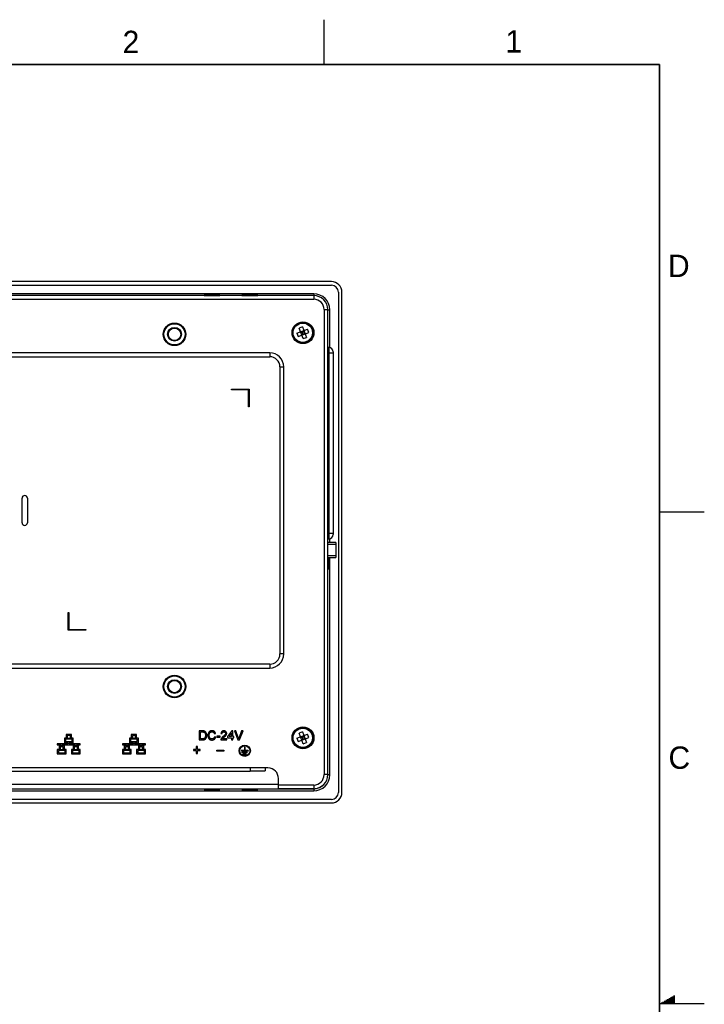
# Model space of a CAD drawing. Header units: inches. Extents: x 0 to 34, y 0 to 22.
# Tile 17 of 17: x 26.4 to 34, y 11 to 22. Entities that reach past the tile are written whole.
import ezdxf

# ---------------------------------------------------------------- set-up
doc = ezdxf.new("R2010")
doc.units = ezdxf.units.IN
doc.header["$LTSCALE"] = 1.87
doc.header["$MEASUREMENT"] = 0
doc.layers.get('0').update_dxf_attribs({"linetype": 'CONTINUOUS'})
doc.styles.add('TEXTSTYLE_2', font='txt')

msp = doc.modelspace()

# ---------------------------------------------------------------- linework, layer by layer
at = {"color": 2, "linetype": 'CONTINUOUS'}
for p, q in [((29.75, 22), (29.75, 21.5)), ((33.5, 16.5), (34, 16.5)), ((33.5173, 11.01), (33.6697, 11.01)), ((33.5347, 11.02), (33.6697, 11.02)), ((33.552, 11.03), (33.6697, 11.03)), ((33.5693, 11.04), (33.6697, 11.04)), ((33.5866, 11.05), (33.6697, 11.05)), ((33.6039, 11.06), (33.6697, 11.06)), ((33.6213, 11.07), (33.6697, 11.07)), ((33.6386, 11.08), (33.6697, 11.08)), ((33.6559, 11.09), (33.6697, 11.09)), ((34, 11), (33.5, 11))]:
    msp.add_line(p, q, dxfattribs=at)
at = {"color": 7, "linetype": 'CONTINUOUS'}
for p, q in [((29.8339, 19.072), (22.393, 19.072)), ((22.393, 19.0326), (29.8339, 19.0326)), ((29.6371, 18.9365), (22.5898, 18.9365)), ((29.6371, 18.9365), (29.6371, 18.8752)), ((29.9127, 18.9539), (29.9127, 13.3634)), ((29.952, 13.3634), (29.952, 18.9539)), ((29.6371, 18.9165), (22.5898, 18.9165)), ((22.5898, 18.8752), (29.6371, 18.8752)), ((28.4127, 18.9228), (28.4127, 18.9173)), ((28.5898, 18.9228), (28.4127, 18.9228)), ((28.4127, 18.9173), (28.5898, 18.9173)), ((28.5898, 18.9173), (28.5898, 18.9228)), ((28.8339, 18.9228), (28.8339, 18.9173)), ((29.0111, 18.9228), (28.8339, 18.9228)), ((28.8339, 18.9173), (29.0111, 18.9173)), ((29.0111, 18.9173), (29.0111, 18.9228)), ((29.7532, 18.759), (29.7946, 18.759)), ((29.7532, 18.759), (29.7532, 13.5622)), ((29.7946, 13.5622), (29.7946, 18.759)), ((29.7946, 18.7571), (29.8166, 18.7571)), ((29.8166, 18.3347), (29.8166, 18.7571)), ((29.4488, 18.4974), (29.5675, 18.5417)), ((29.4488, 18.4974), (29.4626, 18.4606)), ((29.4626, 18.4606), (29.5813, 18.5049)), ((29.5113, 18.5674), (29.4744, 18.5536)), ((29.5187, 18.4349), (29.4744, 18.5536)), ((29.4897, 18.5127), (29.515, 18.5011)), ((29.515, 18.5011), (29.5035, 18.4758)), ((29.5113, 18.5674), (29.5556, 18.4487)), ((29.515, 18.5011), (29.5266, 18.5265)), ((29.5404, 18.4896), (29.515, 18.5011)), ((29.5813, 18.5049), (29.5675, 18.5417)), ((29.5187, 18.4349), (29.5556, 18.4487)), ((29.145, 18.2767), (23.082, 18.2767)), ((29.145, 18.2767), (29.145, 18.2334)), ((29.8064, 18.3358), (29.7946, 18.3358)), ((29.7946, 18.2767), (29.8536, 18.2767)), ((29.8064, 18.3358), (29.8064, 16.198)), ((29.8536, 18.2885), (29.8536, 16.2452)), ((23.082, 18.2334), (29.145, 18.2334)), ((29.2591, 18.1193), (29.3024, 18.1193)), ((29.2591, 18.1193), (29.2591, 14.9106)), ((29.3024, 14.9106), (29.3024, 18.1193)), ((28.7198, 17.8693), (28.9166, 17.8693)), ((28.7198, 17.8614), (28.7198, 17.8693)), ((28.9087, 17.8614), (28.7198, 17.8614)), ((28.9087, 17.6724), (28.9087, 17.8614)), ((28.9166, 17.8693), (28.9166, 17.6724)), ((28.9166, 17.6724), (28.9087, 17.6724)), ((26.3792, 16.3771), (26.3792, 16.6527)), ((26.4383, 16.6527), (26.4383, 16.3771)), ((29.8536, 16.2571), (29.7946, 16.2571)), ((29.7946, 16.198), (29.8064, 16.198)), ((29.8166, 16.1567), (29.8166, 16.1991)), ((29.8831, 16.1567), (29.7946, 16.1567)), ((29.7946, 16.137), (29.8831, 16.137)), ((29.8831, 16.1567), (29.8831, 15.9874)), ((29.8831, 16.0071), (29.7946, 16.0071)), ((29.7946, 15.9874), (29.8831, 15.9874)), ((29.7973, 15.9874), (29.7973, 15.8594)), ((29.8028, 15.8594), (29.8028, 15.9874)), ((29.8166, 13.5602), (29.8166, 15.9874)), ((29.7973, 15.8594), (29.8028, 15.8594)), ((26.893, 15.3732), (26.9009, 15.3732)), ((26.893, 15.1763), (26.893, 15.3732)), ((26.9009, 15.3732), (26.9009, 15.1842)), ((27.0898, 15.1763), (26.893, 15.1763)), ((26.9009, 15.1842), (27.0898, 15.1842)), ((27.0898, 15.1842), (27.0898, 15.1763)), ((29.3024, 14.9106), (29.2591, 14.9106)), ((29.145, 14.7964), (23.082, 14.7964)), ((23.082, 14.7531), (29.145, 14.7531)), ((29.145, 14.7964), (29.145, 14.7531)), ((26.9304, 14.0097), (26.8713, 14.0097)), ((26.8713, 14.0097), (26.8713, 13.9703)), ((26.9186, 13.9979), (26.8831, 13.9979)), ((26.8831, 13.9979), (26.8831, 13.9703)), ((26.9186, 13.9703), (26.9186, 13.9979)), ((26.9304, 13.9703), (26.9304, 14.0097)), ((27.6588, 14.0097), (27.5997, 14.0097)), ((27.5997, 14.0097), (27.5997, 13.9703)), ((27.6469, 13.9979), (27.6115, 13.9979)), ((27.6115, 13.9979), (27.6115, 13.9703)), ((27.6469, 13.9703), (27.6469, 13.9979)), ((27.6588, 13.9703), (27.6588, 14.0097)), ((28.3934, 14.0513), (28.3589, 14.0513)), ((28.3589, 14.0513), (28.3589, 13.9502)), ((28.3731, 14.0396), (28.3936, 14.0396)), ((28.3731, 13.9618), (28.3731, 14.0396)), ((28.5261, 14.0201), (28.5404, 14.0232)), ((28.543, 13.9825), (28.5287, 13.9859)), ((28.5909, 13.9917), (28.5533, 13.9917)), ((28.5533, 13.9917), (28.5533, 13.98)), ((28.5533, 13.98), (28.5909, 13.98)), ((28.5909, 13.98), (28.5909, 13.9917)), ((28.6013, 14.0228), (28.6143, 14.0215)), ((28.7231, 14.05), (28.6752, 13.9878)), ((28.6752, 13.9878), (28.6752, 13.9748)), ((28.6912, 13.9878), (28.7193, 14.0242)), ((28.7193, 13.9878), (28.6912, 13.9878)), ((28.7193, 14.0242), (28.7193, 13.9878)), ((28.7322, 14.05), (28.7231, 14.05)), ((28.7322, 13.9878), (28.7322, 14.05)), ((28.7452, 13.9878), (28.7322, 13.9878)), ((28.7452, 13.9748), (28.7452, 13.9878)), ((28.7659, 14.0513), (28.7505, 14.0513)), ((28.7505, 14.0513), (28.7912, 13.9502)), ((28.7934, 13.9788), (28.7659, 14.0513)), ((28.832, 14.0513), (28.8045, 13.9788)), ((28.8067, 13.9502), (28.8475, 14.0513)), ((28.8475, 14.0513), (28.832, 14.0513)), ((29.4488, 13.9699), (29.5675, 14.0142)), ((29.4626, 13.933), (29.5813, 13.9773)), ((29.5113, 14.0398), (29.4744, 14.0261)), ((29.5187, 13.9073), (29.4744, 14.0261)), ((29.4897, 13.9851), (29.515, 13.9736)), ((29.5113, 14.0398), (29.5556, 13.9211)), ((29.515, 13.9736), (29.5266, 13.9989)), ((29.5813, 13.9773), (29.5675, 14.0142)), ((26.8949, 13.9073), (26.7728, 13.9073)), ((26.7728, 13.9073), (26.7728, 13.8955)), ((26.7728, 13.8955), (26.8162, 13.8955)), ((26.8162, 13.8836), (26.7925, 13.8836)), ((26.7925, 13.8836), (26.7925, 13.8442)), ((26.8398, 13.8718), (26.8043, 13.8718)), ((26.8043, 13.8718), (26.8043, 13.8442)), ((26.8162, 13.8955), (26.8162, 13.8836)), ((26.828, 13.8955), (26.9737, 13.8955)), ((26.828, 13.8836), (26.828, 13.8955)), ((26.8516, 13.8836), (26.828, 13.8836)), ((26.8398, 13.8442), (26.8398, 13.8718)), ((26.8713, 13.9703), (26.8516, 13.9703)), ((26.8516, 13.9703), (26.8516, 13.9191)), ((26.8516, 13.9191), (26.8949, 13.9191)), ((26.8516, 13.8442), (26.8516, 13.8836)), ((26.9383, 13.9585), (26.8634, 13.9585)), ((26.8634, 13.9585), (26.8634, 13.9309)), ((26.8634, 13.9309), (26.9383, 13.9309)), ((26.8831, 13.9703), (26.9186, 13.9703)), ((26.8949, 13.9191), (26.8949, 13.9073)), ((26.9068, 13.9191), (26.9501, 13.9191)), ((26.9068, 13.9073), (26.9068, 13.9191)), ((27.0289, 13.9073), (26.9068, 13.9073)), ((26.9501, 13.9703), (26.9304, 13.9703)), ((26.9383, 13.9309), (26.9383, 13.9585)), ((26.9501, 13.9191), (26.9501, 13.9703)), ((26.9737, 13.8836), (26.9501, 13.8836)), ((26.9501, 13.8836), (26.9501, 13.8442)), ((26.9974, 13.8718), (26.9619, 13.8718)), ((26.9619, 13.8718), (26.9619, 13.8442)), ((26.9737, 13.8955), (26.9737, 13.8836)), ((26.9856, 13.8955), (27.0289, 13.8955)), ((26.9856, 13.8836), (26.9856, 13.8955)), ((27.0092, 13.8836), (26.9856, 13.8836)), ((26.9974, 13.8442), (26.9974, 13.8718)), ((27.0092, 13.8442), (27.0092, 13.8836)), ((27.0289, 13.8955), (27.0289, 13.9073)), ((27.6233, 13.9073), (27.5012, 13.9073)), ((27.5012, 13.9073), (27.5012, 13.8955)), ((27.5012, 13.8955), (27.5445, 13.8955)), ((27.5445, 13.8836), (27.5209, 13.8836)), ((27.5209, 13.8836), (27.5209, 13.8442)), ((27.5681, 13.8718), (27.5327, 13.8718)), ((27.5327, 13.8718), (27.5327, 13.8442)), ((27.5445, 13.8955), (27.5445, 13.8836)), ((27.5563, 13.8955), (27.7021, 13.8955)), ((27.5563, 13.8836), (27.5563, 13.8955)), ((27.58, 13.8836), (27.5563, 13.8836)), ((27.5681, 13.8442), (27.5681, 13.8718)), ((27.5997, 13.9703), (27.58, 13.9703)), ((27.58, 13.9703), (27.58, 13.9191)), ((27.58, 13.9191), (27.6233, 13.9191)), ((27.58, 13.8442), (27.58, 13.8836)), ((27.6666, 13.9585), (27.5918, 13.9585)), ((27.5918, 13.9585), (27.5918, 13.9309)), ((27.5918, 13.9309), (27.6666, 13.9309)), ((27.6115, 13.9703), (27.6469, 13.9703)), ((27.6233, 13.9191), (27.6233, 13.9073)), ((27.6351, 13.9191), (27.6784, 13.9191)), ((27.6351, 13.9073), (27.6351, 13.9191)), ((27.7572, 13.9073), (27.6351, 13.9073)), ((27.6784, 13.9703), (27.6588, 13.9703)), ((27.6666, 13.9309), (27.6666, 13.9585)), ((27.6784, 13.9191), (27.6784, 13.9703)), ((27.7021, 13.8836), (27.6784, 13.8836)), ((27.6784, 13.8836), (27.6784, 13.8442)), ((27.7257, 13.8718), (27.6903, 13.8718)), ((27.6903, 13.8718), (27.6903, 13.8442)), ((27.7021, 13.8955), (27.7021, 13.8836)), ((27.7139, 13.8955), (27.7572, 13.8955)), ((27.7139, 13.8836), (27.7139, 13.8955)), ((27.7375, 13.8836), (27.7139, 13.8836)), ((27.7257, 13.8442), (27.7257, 13.8718)), ((27.7375, 13.8442), (27.7375, 13.8836)), ((27.7572, 13.8955), (27.7572, 13.9073)), ((28.3379, 13.8756), (28.3242, 13.8756)), ((28.3242, 13.8756), (28.3242, 13.8438)), ((28.3379, 13.8438), (28.3379, 13.8756)), ((28.3589, 13.9502), (28.3951, 13.9502)), ((28.394, 13.9618), (28.3731, 13.9618)), ((28.6, 13.9502), (28.6661, 13.9502)), ((28.6661, 13.9631), (28.6166, 13.9631)), ((28.6661, 13.9502), (28.6661, 13.9631)), ((28.6752, 13.9748), (28.7193, 13.9748)), ((28.7193, 13.9748), (28.7193, 13.9502)), ((28.7193, 13.9502), (28.7322, 13.9502)), ((28.7322, 13.9748), (28.7452, 13.9748)), ((28.7322, 13.9502), (28.7322, 13.9748)), ((28.7912, 13.9502), (28.8067, 13.9502)), ((28.8692, 13.8678), (28.8629, 13.8678)), ((28.8629, 13.8678), (28.8629, 13.8316)), ((28.8692, 13.8678), (28.8692, 13.8316)), ((29.4488, 13.9699), (29.4626, 13.933)), ((29.515, 13.9736), (29.5035, 13.9483)), ((29.5404, 13.962), (29.515, 13.9736)), ((29.5187, 13.9073), (29.5556, 13.9211)), ((26.7925, 13.8442), (26.7728, 13.8442)), ((26.7728, 13.8442), (26.7728, 13.793)), ((26.7728, 13.793), (26.8713, 13.793)), ((26.8595, 13.8324), (26.7846, 13.8324)), ((26.7846, 13.8324), (26.7846, 13.8048)), ((26.7846, 13.8048), (26.8595, 13.8048)), ((26.8043, 13.8442), (26.8398, 13.8442)), ((26.8713, 13.8442), (26.8516, 13.8442)), ((26.8595, 13.8048), (26.8595, 13.8324)), ((26.8713, 13.793), (26.8713, 13.8442)), ((26.9501, 13.8442), (26.9304, 13.8442)), ((26.9304, 13.8442), (26.9304, 13.793)), ((26.9304, 13.793), (27.0289, 13.793)), ((27.0171, 13.8324), (26.9422, 13.8324)), ((26.9422, 13.8324), (26.9422, 13.8048)), ((26.9422, 13.8048), (27.0171, 13.8048)), ((26.9619, 13.8442), (26.9974, 13.8442)), ((27.0289, 13.8442), (27.0092, 13.8442)), ((27.0171, 13.8048), (27.0171, 13.8324)), ((27.0289, 13.793), (27.0289, 13.8442)), ((27.5209, 13.8442), (27.5012, 13.8442)), ((27.5012, 13.8442), (27.5012, 13.793)), ((27.5012, 13.793), (27.5997, 13.793)), ((27.5878, 13.8324), (27.513, 13.8324)), ((27.513, 13.8324), (27.513, 13.8048)), ((27.513, 13.8048), (27.5878, 13.8048)), ((27.5327, 13.8442), (27.5681, 13.8442)), ((27.5997, 13.8442), (27.58, 13.8442)), ((27.5878, 13.8048), (27.5878, 13.8324)), ((27.5997, 13.793), (27.5997, 13.8442)), ((27.6784, 13.8442), (27.6588, 13.8442)), ((27.6588, 13.8442), (27.6588, 13.793)), ((27.6588, 13.793), (27.7572, 13.793)), ((27.7454, 13.8324), (27.6706, 13.8324)), ((27.6706, 13.8324), (27.6706, 13.8048)), ((27.6706, 13.8048), (27.7454, 13.8048)), ((27.6903, 13.8442), (27.7257, 13.8442)), ((27.7572, 13.8442), (27.7375, 13.8442)), ((27.7454, 13.8048), (27.7454, 13.8324)), ((27.7572, 13.793), (27.7572, 13.8442)), ((28.3242, 13.8438), (28.2924, 13.8438)), ((28.2924, 13.8438), (28.2924, 13.8302)), ((28.2924, 13.8302), (28.3242, 13.8302)), ((28.3242, 13.8302), (28.3242, 13.7984)), ((28.3242, 13.7984), (28.3379, 13.7984)), ((28.3697, 13.8438), (28.3379, 13.8438)), ((28.3379, 13.8302), (28.3697, 13.8302)), ((28.3379, 13.7984), (28.3379, 13.8302)), ((28.3697, 13.8302), (28.3697, 13.8438)), ((28.5544, 13.8344), (28.6331, 13.8344)), ((28.5544, 13.8225), (28.5544, 13.8344)), ((28.6331, 13.8225), (28.5544, 13.8225)), ((28.6331, 13.8344), (28.6331, 13.8225)), ((28.8629, 13.8316), (28.8267, 13.8316)), ((28.8267, 13.8316), (28.8267, 13.8253)), ((28.9055, 13.8253), (28.8267, 13.8253)), ((28.8936, 13.8127), (28.8385, 13.8127)), ((28.8385, 13.8064), (28.8385, 13.8127)), ((28.8936, 13.8064), (28.8385, 13.8064)), ((28.8818, 13.7938), (28.8503, 13.7938)), ((28.8503, 13.7875), (28.8503, 13.7938)), ((28.8818, 13.7875), (28.8503, 13.7875)), ((28.9055, 13.8316), (28.8692, 13.8316)), ((28.8818, 13.7875), (28.8818, 13.7938)), ((28.8936, 13.8064), (28.8936, 13.8127)), ((28.9055, 13.8316), (28.9055, 13.8253)), ((29.1253, 13.637), (23.1016, 13.637)), ((28.9284, 13.5976), (23.2985, 13.5976)), ((28.9284, 13.637), (28.9284, 13.5976)), ((28.9284, 13.6035), (29.0938, 13.6035)), ((29.0938, 13.637), (29.0938, 13.6035)), ((29.7946, 13.5622), (29.7532, 13.5622)), ((29.8166, 13.5602), (29.7945, 13.5602)), ((29.2434, 13.4519), (25.7287, 13.4519)), ((29.2434, 13.4047), (29.2434, 13.5189)), ((29.6371, 13.446), (29.2434, 13.446)), ((29.6371, 13.446), (29.6371, 13.4047)), ((22.5898, 13.3807), (29.6371, 13.3807)), ((22.5997, 13.4027), (29.6272, 13.4027)), ((28.5898, 13.4), (28.4127, 13.4)), ((28.4127, 13.4), (28.4127, 13.3945)), ((28.4127, 13.3945), (28.5898, 13.3945)), ((28.5898, 13.3945), (28.5898, 13.4)), ((29.0111, 13.4), (28.8339, 13.4)), ((28.8339, 13.4), (28.8339, 13.3945)), ((28.8339, 13.3945), (29.0111, 13.3945)), ((29.0111, 13.3945), (29.0111, 13.4)), ((29.6371, 13.4047), (29.2434, 13.4047)), ((29.6272, 13.4047), (29.6272, 13.4027)), ((29.6371, 13.403), (29.6371, 13.3807)), ((29.8339, 13.2846), (22.393, 13.2846)), ((22.393, 13.2452), (29.8339, 13.2452))]:
    msp.add_line(p, q, dxfattribs=at)
at = {"color": 7, "linetype": 'CONTINUOUS', "const_width": 0.02}
for points in [[(33.5, 21.5), (0.5, 21.5)], [(33.5, 0.5), (33.5, 21.5)]]:
    msp.add_lwpolyline(points, dxfattribs=at)
at = {"color": 7, "linetype": 'CONTINUOUS'}
for centre, radius in [((28.082, 18.4834), 0.126), ((28.082, 18.4834), 0.1181), ((29.517, 18.5011), 0.122), ((29.515, 18.5011), 0.1121), ((29.515, 18.5011), 0.1081), ((28.082, 18.4834), 0.0768), ((28.082, 18.4834), 0.0689), ((28.082, 14.5464), 0.126), ((28.082, 14.5464), 0.1181), ((28.082, 14.5464), 0.0768), ((28.082, 14.5464), 0.0689), ((29.517, 13.9736), 0.122), ((29.515, 13.9736), 0.1121), ((29.515, 13.9736), 0.1081), ((28.8661, 13.8284), 0.063), ((28.8661, 13.8284), 0.0567)]:
    msp.add_circle(centre, radius, dxfattribs=at)
for centre, radius, start, end in [((29.8339, 18.9539), 0.1181, 0, 90), ((29.6371, 18.7571), 0.1795, 0.00216, 89.97735), ((29.8339, 18.9539), 0.0787, 0, 90), ((29.6371, 18.759), 0.1575, 0, 90), ((29.6371, 18.759), 0.1161, 0, 90), ((29.145, 18.1193), 0.1575, 0, 90), ((29.8064, 18.2885), 0.0472, 0, 90), ((29.145, 18.1193), 0.1142, 0, 90), ((26.4087, 16.6527), 0.0295, 0, 180), ((26.4087, 16.3771), 0.0295, 180, 360), ((29.8064, 16.2452), 0.0472, 270, 360), ((29.145, 14.9106), 0.1575, 270, 360), ((29.145, 14.9106), 0.1142, 270, 360), ((29.1253, 13.5189), 0.1181, 0, 90), ((29.6371, 13.5622), 0.1575, 270, 360), ((29.6371, 13.5622), 0.1161, 270, 360), ((29.6371, 13.5602), 0.1795, 270.00216, 359.97735), ((29.6371, 13.5602), 0.156, 278.23379, 310.2045), ((29.6272, 13.57), 0.1673, 270, 284.13861), ((29.8339, 13.3634), 0.1181, 270, 360), ((29.8339, 13.3634), 0.0787, 270, 360)]:
    msp.add_arc(centre, radius, start, end, dxfattribs=at)
for points, knots in [([(28.4113, 14.0498), (28.4108, 14.0499), (28.4096, 14.0502), (28.4078, 14.0505), (28.4059, 14.0507), (28.4037, 14.0509), (28.4014, 14.0511), (28.3989, 14.0512), (28.3962, 14.0513), (28.3944, 14.0513), (28.3934, 14.0513)], [0, 0, 0, 0, 0.0922413, 0.1938528, 0.3053486, 0.4254298, 0.554319, 0.693157, 0.8420993, 1, 1, 1, 1]), ([(28.3936, 14.0396), (28.3946, 14.0396), (28.3963, 14.0396), (28.3989, 14.0395), (28.4013, 14.0394), (28.4035, 14.0391), (28.4055, 14.0388), (28.4073, 14.0385), (28.4089, 14.0381), (28.4099, 14.0377), (28.4103, 14.0375)], [0, 0, 0, 0, 0.163966, 0.3172191, 0.4587544, 0.5887939, 0.7072616, 0.8147521, 0.912575, 1, 1, 1, 1]), ([(28.3951, 13.9502), (28.3966, 13.9502), (28.3994, 13.9502), (28.4036, 13.9505), (28.4075, 13.9511), (28.4112, 13.9518), (28.4145, 13.9528), (28.4177, 13.9539), (28.4206, 13.9553), (28.4232, 13.9569), (28.4257, 13.9588), (28.428, 13.961), (28.4303, 13.9634), (28.4324, 13.9662), (28.4344, 13.9693), (28.4362, 13.9728), (28.4378, 13.9767), (28.4392, 13.9809), (28.4404, 13.9856), (28.4412, 13.9905), (28.4418, 13.9958), (28.4418, 13.9994), (28.4418, 14.0013)], [0, 0, 0, 0, 0.0557115, 0.1082462, 0.1580359, 0.2049857, 0.2493799, 0.291334, 0.3313286, 0.3698432, 0.4081667, 0.4481254, 0.4900771, 0.5339746, 0.5803958, 0.6298745, 0.6830164, 0.7396528, 0.7997598, 0.8627214, 0.9294552, 1, 1, 1, 1]), ([(28.4103, 14.0375), (28.4109, 14.0373), (28.4121, 14.0368), (28.4138, 14.0357), (28.4155, 14.0346), (28.417, 14.0332), (28.4185, 14.0317), (28.4199, 14.03), (28.4213, 14.0281), (28.4226, 14.026), (28.4238, 14.0238), (28.4248, 14.0212), (28.4257, 14.0185), (28.4264, 14.0156), (28.4269, 14.0124), (28.4273, 14.0089), (28.4275, 14.0053), (28.4276, 14.0028), (28.4276, 14.0015)], [0, 0, 0, 0, 0.0457422, 0.0921973, 0.1394004, 0.1881587, 0.2384899, 0.2907234, 0.3454781, 0.4025969, 0.4628479, 0.5262743, 0.5935013, 0.6652217, 0.7413218, 0.8225619, 0.908739, 1, 1, 1, 1]), ([(28.426, 14.0426), (28.425, 14.0434), (28.4229, 14.0451), (28.4193, 14.0471), (28.4154, 14.0487), (28.4127, 14.0495), (28.4113, 14.0498)], [0, 0, 0, 0, 0.2422075, 0.4879518, 0.738787, 1, 1, 1, 1]), ([(28.4276, 14.0015), (28.4276, 13.9996), (28.4275, 13.9961), (28.427, 13.9909), (28.4262, 13.9862), (28.4251, 13.982), (28.4237, 13.9781), (28.422, 13.9747), (28.4201, 13.9716), (28.4186, 13.9698), (28.4179, 13.969)], [0, 0, 0, 0, 0.1599056, 0.3081552, 0.4448157, 0.5714507, 0.6895697, 0.7991476, 0.9022304, 1, 1, 1, 1]), ([(28.4418, 14.0013), (28.4418, 14.0024), (28.4418, 14.0046), (28.4416, 14.0078), (28.4413, 14.011), (28.4409, 14.014), (28.4403, 14.017), (28.4397, 14.0199), (28.4388, 14.0226), (28.4379, 14.0253), (28.4369, 14.0279), (28.4357, 14.0303), (28.4344, 14.0327), (28.433, 14.0349), (28.4314, 14.037), (28.4298, 14.039), (28.428, 14.0409), (28.4267, 14.042), (28.426, 14.0426)], [0, 0, 0, 0, 0.0731593, 0.1442022, 0.2132373, 0.2808848, 0.3467065, 0.4109033, 0.4741735, 0.5359983, 0.5968362, 0.6563216, 0.7146662, 0.7724676, 0.8294782, 0.8861257, 0.9431914, 1, 1, 1, 1]), ([(28.5014, 14.0526), (28.5003, 14.0526), (28.4982, 14.0525), (28.495, 14.0522), (28.4919, 14.0518), (28.4889, 14.0511), (28.4859, 14.0502), (28.483, 14.0492), (28.4802, 14.048), (28.4775, 14.0466), (28.4748, 14.045), (28.4723, 14.0432), (28.47, 14.0412), (28.4678, 14.0391), (28.4658, 14.0368), (28.4639, 14.0343), (28.4622, 14.0316), (28.4606, 14.0288), (28.4593, 14.0258), (28.4581, 14.0227), (28.4571, 14.0195), (28.4562, 14.0161), (28.4556, 14.0126), (28.4551, 14.009), (28.4549, 14.0053), (28.4548, 14.0028), (28.4548, 14.0015)], [0, 0, 0, 0, 0.0416088, 0.0823206, 0.1222795, 0.1622011, 0.2016897, 0.2409079, 0.280364, 0.3201219, 0.3596627, 0.3989738, 0.4379119, 0.4770645, 0.5163103, 0.5560275, 0.596477, 0.6377803, 0.6798799, 0.7225034, 0.7660753, 0.81052, 0.8557393, 0.9023912, 0.9505965, 1, 1, 1, 1]), ([(28.4548, 14.0015), (28.4548, 14.0003), (28.4549, 13.9979), (28.4551, 13.9944), (28.4555, 13.991), (28.4561, 13.9876), (28.4568, 13.9842), (28.4577, 13.981), (28.4588, 13.9777), (28.46, 13.9746), (28.4614, 13.9716), (28.463, 13.9687), (28.4647, 13.966), (28.4665, 13.9635), (28.4685, 13.9612), (28.4706, 13.9591), (28.473, 13.9572), (28.4754, 13.9554), (28.4781, 13.9539), (28.4809, 13.9525), (28.4839, 13.9514), (28.4871, 13.9505), (28.4905, 13.9498), (28.494, 13.9492), (28.4978, 13.9489), (28.5004, 13.9489), (28.5017, 13.9489)], [0, 0, 0, 0, 0.0446273, 0.0885879, 0.1320102, 0.1749353, 0.2178013, 0.2601113, 0.3025978, 0.3450594, 0.3869143, 0.4275192, 0.4669681, 0.5057542, 0.5436715, 0.5814938, 0.6191117, 0.6567432, 0.6946978, 0.7338138, 0.7739275, 0.8153999, 0.8586539, 0.9037538, 0.950805, 1, 1, 1, 1]), ([(28.4691, 14.0015), (28.4691, 14.0032), (28.4692, 14.0064), (28.4698, 14.0112), (28.4707, 14.016), (28.4717, 14.0199), (28.4728, 14.0229), (28.4738, 14.0251), (28.4749, 14.0271), (28.4761, 14.029), (28.4775, 14.0308), (28.479, 14.0324), (28.4806, 14.034), (28.4824, 14.0354), (28.4843, 14.0367), (28.4863, 14.0379), (28.4884, 14.0388), (28.4906, 14.0396), (28.493, 14.0402), (28.4955, 14.0406), (28.4981, 14.0409), (28.4998, 14.0409), (28.5007, 14.0409)], [0, 0, 0, 0, 0.0853913, 0.170242, 0.254681, 0.3395531, 0.3813293, 0.4223851, 0.462625, 0.5021102, 0.5414873, 0.580596, 0.619911, 0.6599464, 0.7002113, 0.7403108, 0.7805757, 0.8217823, 0.8642062, 0.9080385, 0.9532408, 1, 1, 1, 1]), ([(28.5003, 13.9605), (28.4996, 13.9606), (28.4981, 13.9606), (28.496, 13.9608), (28.4939, 13.9612), (28.4918, 13.9617), (28.4897, 13.9623), (28.4877, 13.9632), (28.4858, 13.9641), (28.4839, 13.9652), (28.482, 13.9664), (28.4803, 13.9678), (28.4787, 13.9694), (28.4772, 13.9711), (28.4759, 13.9729), (28.4747, 13.9749), (28.4736, 13.9771), (28.4723, 13.9802), (28.471, 13.9844), (28.4698, 13.9897), (28.4692, 13.9955), (28.4691, 13.9995), (28.4691, 14.0015)], [0, 0, 0, 0, 0.0378949, 0.0748856, 0.1118975, 0.1484682, 0.1852773, 0.2223739, 0.2595095, 0.2974745, 0.3355363, 0.3733036, 0.4116309, 0.4498051, 0.4888608, 0.5290798, 0.5702538, 0.6129081, 0.7019061, 0.7953276, 0.8946605, 1, 1, 1, 1]), ([(28.5287, 13.9859), (28.5285, 13.9848), (28.528, 13.9829), (28.5271, 13.98), (28.5261, 13.9773), (28.5249, 13.9749), (28.5236, 13.9726), (28.5221, 13.9705), (28.5204, 13.9686), (28.5186, 13.9669), (28.5167, 13.9654), (28.5147, 13.9641), (28.5125, 13.963), (28.5103, 13.9621), (28.5079, 13.9614), (28.5055, 13.9609), (28.503, 13.9606), (28.5012, 13.9606), (28.5003, 13.9605)], [0, 0, 0, 0, 0.0750926, 0.1469949, 0.2156053, 0.281364, 0.3446472, 0.405991, 0.4660267, 0.5252478, 0.5838676, 0.641663, 0.6991398, 0.756812, 0.8153287, 0.8749008, 0.93667, 1, 1, 1, 1]), ([(28.5007, 14.0409), (28.5015, 14.0409), (28.503, 14.0409), (28.5052, 14.0406), (28.5074, 14.0403), (28.5094, 14.0397), (28.5113, 14.039), (28.5132, 14.0382), (28.5149, 14.0371), (28.5166, 14.036), (28.5181, 14.0346), (28.5195, 14.0331), (28.5209, 14.0314), (28.5221, 14.0295), (28.5233, 14.0274), (28.5243, 14.0252), (28.5253, 14.0227), (28.5258, 14.021), (28.5261, 14.0201)], [0, 0, 0, 0, 0.0653426, 0.128118, 0.1887109, 0.2475297, 0.3050204, 0.3619334, 0.4179325, 0.4737123, 0.5304437, 0.5890895, 0.6497515, 0.7129084, 0.7792599, 0.8488653, 0.9227845, 1, 1, 1, 1]), ([(28.5404, 14.0232), (28.54, 14.0243), (28.5393, 14.0266), (28.538, 14.0298), (28.5366, 14.0328), (28.5349, 14.0356), (28.5331, 14.0382), (28.531, 14.0407), (28.5288, 14.0429), (28.5263, 14.0449), (28.5237, 14.0467), (28.521, 14.0483), (28.5181, 14.0496), (28.515, 14.0507), (28.5118, 14.0516), (28.5085, 14.0521), (28.505, 14.0525), (28.5026, 14.0526), (28.5014, 14.0526)], [0, 0, 0, 0, 0.0676211, 0.1328018, 0.1958702, 0.2579079, 0.3184022, 0.3782129, 0.4378245, 0.4976819, 0.5574226, 0.6173106, 0.6776627, 0.7386249, 0.8009024, 0.8650992, 0.9313691, 1, 1, 1, 1]), ([(28.5017, 13.9489), (28.503, 13.9489), (28.5055, 13.949), (28.5091, 13.9494), (28.5127, 13.95), (28.5161, 13.951), (28.5193, 13.9522), (28.5224, 13.9537), (28.5253, 13.9554), (28.5281, 13.9575), (28.5307, 13.9597), (28.5331, 13.9623), (28.5352, 13.965), (28.5372, 13.9681), (28.539, 13.9713), (28.5405, 13.9748), (28.5419, 13.9786), (28.5426, 13.9812), (28.543, 13.9825)], [0, 0, 0, 0, 0.0661065, 0.1297566, 0.1913156, 0.2518611, 0.3112617, 0.3700379, 0.4286632, 0.4879485, 0.5473975, 0.6074811, 0.667966, 0.7298171, 0.7937821, 0.8599699, 0.9284145, 1, 1, 1, 1]), ([(28.6337, 14.0513), (28.6325, 14.0513), (28.6303, 14.0512), (28.627, 14.0509), (28.6239, 14.0503), (28.6209, 14.0495), (28.6182, 14.0485), (28.6156, 14.0472), (28.6132, 14.0457), (28.611, 14.044), (28.609, 14.0421), (28.6072, 14.0399), (28.6057, 14.0376), (28.6043, 14.035), (28.6032, 14.0322), (28.6023, 14.0293), (28.6017, 14.0261), (28.6014, 14.0239), (28.6013, 14.0228)], [0, 0, 0, 0, 0.0717939, 0.1405579, 0.2058211, 0.2684187, 0.3293632, 0.3882852, 0.4465054, 0.503914, 0.5614849, 0.6190237, 0.6774431, 0.7371251, 0.7985229, 0.8625044, 0.9293232, 1, 1, 1, 1]), ([(28.6247, 13.988), (28.6238, 13.9873), (28.6222, 13.986), (28.6198, 13.984), (28.6176, 13.9821), (28.6156, 13.9802), (28.6137, 13.9783), (28.6119, 13.9765), (28.6104, 13.9748), (28.6085, 13.9725), (28.6065, 13.9697), (28.6044, 13.9662), (28.6026, 13.9628), (28.6018, 13.9603), (28.6014, 13.9592)], [0, 0, 0, 0, 0.0861957, 0.1683758, 0.2461829, 0.3204768, 0.3905388, 0.4568066, 0.5190099, 0.5775438, 0.6890259, 0.7960551, 0.899602, 1, 1, 1, 1]), ([(28.6143, 14.0215), (28.6143, 14.0222), (28.6143, 14.0235), (28.6146, 14.0255), (28.615, 14.0273), (28.6156, 14.0291), (28.6163, 14.0307), (28.6172, 14.0322), (28.6183, 14.0336), (28.6195, 14.0348), (28.6209, 14.036), (28.6223, 14.037), (28.6239, 14.0378), (28.6256, 14.0385), (28.6274, 14.039), (28.6293, 14.0393), (28.6313, 14.0396), (28.6327, 14.0396), (28.6334, 14.0396)], [0, 0, 0, 0, 0.0693606, 0.1357442, 0.1991749, 0.2601736, 0.3197568, 0.3785803, 0.4367215, 0.4957955, 0.5551032, 0.6138757, 0.6734124, 0.7343317, 0.7966545, 0.8616584, 0.929312, 1, 1, 1, 1]), ([(28.6166, 13.9631), (28.6175, 13.9642), (28.6192, 13.9665), (28.6215, 13.9689), (28.6233, 13.9706), (28.6246, 13.9716), (28.626, 13.9729), (28.6277, 13.9744), (28.6296, 13.976), (28.6318, 13.9778), (28.6342, 13.9798), (28.6359, 13.9812), (28.6368, 13.9819)], [0, 0, 0, 0, 0.1491026, 0.3121819, 0.3599995, 0.4187891, 0.4884946, 0.568704, 0.6604717, 0.7626761, 0.8757879, 1, 1, 1, 1]), ([(28.6518, 14.0233), (28.6518, 14.0227), (28.6518, 14.0215), (28.6515, 14.0198), (28.6511, 14.018), (28.6505, 14.0162), (28.6497, 14.0144), (28.6488, 14.0126), (28.6476, 14.0108), (28.6463, 14.0089), (28.6448, 14.0069), (28.6429, 14.0048), (28.6407, 14.0025), (28.6381, 14), (28.6352, 13.9972), (28.632, 13.9943), (28.6285, 13.9912), (28.626, 13.9891), (28.6247, 13.988)], [0, 0, 0, 0, 0.0376404, 0.0765511, 0.1157099, 0.1568355, 0.1992354, 0.2439445, 0.2902233, 0.3394343, 0.3935951, 0.4556393, 0.5257272, 0.6039224, 0.6905902, 0.7854788, 0.888593, 1, 1, 1, 1]), ([(28.6334, 14.0396), (28.6341, 14.0396), (28.6354, 14.0396), (28.6373, 14.0393), (28.6391, 14.039), (28.6409, 14.0385), (28.6425, 14.0378), (28.644, 14.037), (28.6455, 14.036), (28.6468, 14.0349), (28.648, 14.0337), (28.649, 14.0324), (28.6499, 14.0311), (28.6506, 14.0296), (28.6512, 14.0281), (28.6515, 14.0266), (28.6518, 14.0249), (28.6518, 14.0238), (28.6518, 14.0233)], [0, 0, 0, 0, 0.0727537, 0.1422476, 0.2096421, 0.2739959, 0.3375403, 0.3999547, 0.4624769, 0.5249992, 0.5867884, 0.6468789, 0.7057364, 0.7632034, 0.8206141, 0.87885, 0.9382501, 1, 1, 1, 1]), ([(28.6648, 14.0234), (28.6648, 14.0243), (28.6648, 14.0263), (28.6643, 14.0291), (28.6637, 14.0317), (28.6628, 14.0343), (28.6616, 14.0367), (28.6601, 14.0391), (28.6584, 14.0412), (28.6565, 14.0433), (28.6543, 14.0452), (28.6519, 14.0468), (28.6493, 14.0482), (28.6466, 14.0493), (28.6436, 14.0502), (28.6405, 14.0508), (28.6371, 14.0512), (28.6349, 14.0513), (28.6337, 14.0513)], [0, 0, 0, 0, 0.0621938, 0.1219397, 0.1805511, 0.2378809, 0.2953956, 0.3533505, 0.4123924, 0.4731336, 0.5346364, 0.5957992, 0.6579646, 0.7214328, 0.7866976, 0.8544858, 0.9253009, 1, 1, 1, 1]), ([(28.6368, 13.9819), (28.6378, 13.9828), (28.6398, 13.9845), (28.6427, 13.987), (28.6453, 13.9894), (28.6477, 13.9916), (28.6499, 13.9937), (28.6518, 13.9957), (28.6535, 13.9975), (28.6554, 13.9997), (28.6574, 14.0023), (28.6595, 14.0054), (28.6612, 14.0085), (28.6626, 14.0115), (28.6636, 14.0144), (28.6643, 14.0174), (28.6647, 14.0204), (28.6648, 14.0224), (28.6648, 14.0234)], [0, 0, 0, 0, 0.0787667, 0.152489, 0.221146, 0.2842311, 0.3425826, 0.3956771, 0.4435541, 0.4862671, 0.5637813, 0.6359077, 0.7031377, 0.7657947, 0.8252779, 0.8839898, 0.9420589, 1, 1, 1, 1]), ([(28.799, 13.9625), (28.7986, 13.9638), (28.7978, 13.9664), (28.7965, 13.9704), (28.795, 13.9746), (28.794, 13.9774), (28.7934, 13.9788)], [0, 0, 0, 0, 0.2344212, 0.4795272, 0.7343062, 1, 1, 1, 1]), ([(28.8045, 13.9788), (28.8035, 13.9761), (28.8015, 13.9707), (28.7998, 13.9652), (28.799, 13.9625)], [0, 0, 0, 0, 0.5035589, 1, 1, 1, 1]), ([(28.4179, 13.969), (28.4173, 13.9684), (28.4161, 13.9673), (28.414, 13.9659), (28.4117, 13.9647), (28.409, 13.9636), (28.406, 13.9628), (28.4024, 13.9622), (28.3984, 13.9619), (28.3955, 13.9619), (28.394, 13.9618)], [0, 0, 0, 0, 0.0929317, 0.190761, 0.2926363, 0.4023326, 0.523779, 0.6632763, 0.8220067, 1, 1, 1, 1]), ([(28.6014, 13.9592), (28.6011, 13.9584), (28.6007, 13.957), (28.6003, 13.9547), (28.6, 13.9525), (28.6, 13.9509), (28.6, 13.9502)], [0, 0, 0, 0, 0.2496, 0.4977498, 0.7473498, 1, 1, 1, 1])]:
    msp.add_open_spline(points, degree=3, knots=knots, dxfattribs=at)

# ---------------------------------------------------------------- texts
at = {"color": 2, "linetype": 'CONTINUOUS', "char_height": 0.25, "width": 0.25, "attachment_point": 1, "line_spacing_factor": 0.9, "style": 'TEXTSTYLE_2'}
for s, insert in [('2', (27.5025, 21.8762)), ('1', (31.7781, 21.8826)), ('D', (33.5947, 19.3736)), ('C', (33.6004, 13.8767))]:
    msp.add_mtext(s, dxfattribs=dict(at, insert=insert))

doc.saveas('drawing.dxf')
